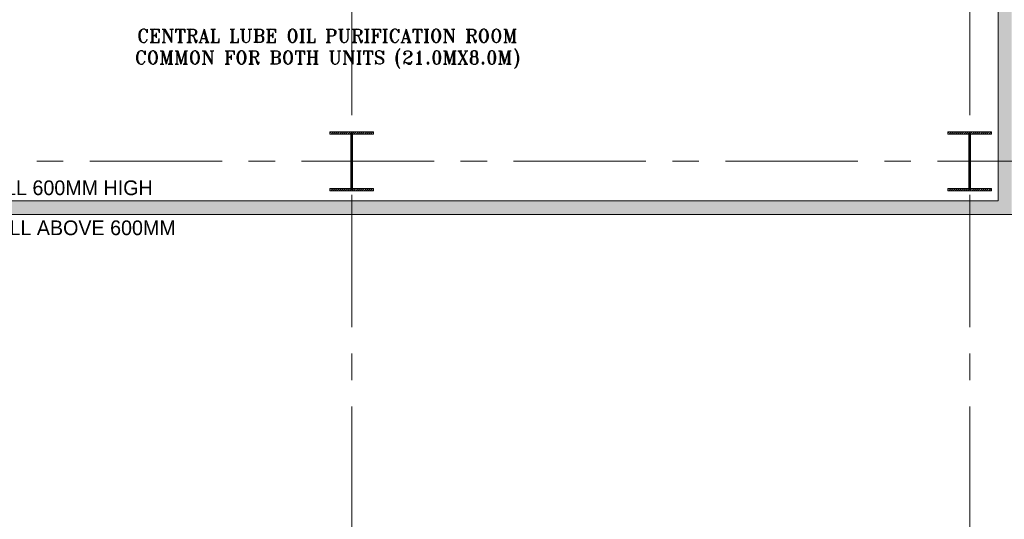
# Model space of a CAD drawing. Header units: inches. Extents: x 0 to 1545919, y 0 to 23143738.
# Tile 33 of 197: x 48650 to 65377, y 187053 to 195543. Entities that reach past the tile are written whole.
import ezdxf

# ---------------------------------------------------------------- set-up
doc = ezdxf.new("R2010")
doc.units = ezdxf.units.IN
doc.header["$LTSCALE"] = 1800
doc.header["$MEASUREMENT"] = 0
doc.linetypes.add('CENTER', pattern=[2, 1.25, -0.25, 0.25, -0.25])
doc.layers.get('0').update_dxf_attribs({"color": 253, "lineweight": 5})
for name, color, linetype, lineweight in [('CEN', 8, 'CENTER', 18), ('COL', 1, 'Continuous', 18), ('CONCRETE', 145, 'Continuous', 18), ('GRID', 251, 'CENTER', 18), ('TEXT', 3, 'Continuous', 18)]:
    doc.layers.add(name, color=color, linetype=linetype, lineweight=lineweight)
doc.styles.add('HTX11', font='O8111901')
doc.styles.add('ROMANT', font='romant')

# ---------------------------------------------------------------- blocks, each defined once
blk = doc.blocks.new('D-ROW COLUMN')
at = {"layer": 'COL'}
h = blk.add_hatch(dxfattribs=at)
h.set_pattern_fill('ANSI31', color=256, scale=200, angle=180, style=0)
h.set_pattern_definition([(225, (-560004.63, -115195.517), (17.6776695, -17.6776695), [])])
h.paths.add_polyline_path([(370, 500), (0, 500), (0, 460), (14, 460), (370, 460)])
h.paths.add_polyline_path([(0, 500), (-370, 500), (-370, 460), (0, 460)])
h.paths.add_polyline_path([(14, 460), (0, 460), (0, 0), (14, 0)])
h.paths.add_polyline_path([(0, 460), (-14, 460), (-14, 0), (0, 0)])
h.paths.add_polyline_path([(14, 0), (0, 0), (0, -460), (14, -460)])
h.paths.add_polyline_path([(0, 0), (-14, 0), (-14, -460), (0, -460)])
h.paths.add_polyline_path([(370, -460), (0, -460), (0, -500), (370, -500)])
h.paths.add_polyline_path([(0, -460), (-14, -460), (-370, -460), (-370, -500), (0, -500)])
at = {"layer": 'CEN'}
for p, q in [((0, 500), (0, -500)), ((192, 0), (-192, 0))]:
    blk.add_line(p, q, dxfattribs=at)
at = {"layer": 'COL'}
for points in [[(-370, 500), (370, 500), (370, 460), (-370, 460)], [(-14, 460), (14, 460), (14, -460), (-14, -460)], [(-370, -460), (370, -460), (370, -500), (-370, -500)]]:
    blk.add_lwpolyline(points, close=True, dxfattribs=at)

msp = doc.modelspace()

# ---------------------------------------------------------------- hatches: boundary and pattern name
at = {"layer": 'CONCRETE'}
h = msp.add_hatch(dxfattribs=at)
h.set_pattern_fill('AR-CONC', color=256, scale=25, style=0)
h.set_pattern_definition([(50, (-359362.02, 84109.42), (179.315046, -15.688034), [18.75, -206.25]), (355, (-359362.02, 84109.42), (-34.68783, 188.04803), [15, -165]), (100.4514, (-359347.08, 84108.11), (144.627345, 172.359886), [15.93505, -175.28553]), (46.1842, (-359362.02, 84159.42), (266.81026, -41.37975), [28.125, -309.375]), (96.6356, (-359339.8, 84155.97), (233.66568, 243.52947), [23.90257, -262.92825]), (351.1842, (-359362.02, 84159.42), (233.66549, 243.52965), [22.5, -247.5]), (21, (-359337.02, 84146.92), (149.226763, -100.654723), [18.75, -206.25]), (326, (-359337.02, 84146.92), (60.82883, 181.28751), [15, -165]), (71.4514, (-359324.59, 84138.53), (210.05566, 80.632624), [15.93505, -175.28553]), (37.5, (-359362.02, 84109.42), (3.039964, 83.223463), [0, -163, 0, -167.5, 0, -165.625]), (7.5, (-359362.02, 84109.42), (65.767384, 98.602928), [0, -95.5, 0, -159.25, 0, -63.125]), (327.5, (-359417.77, 84109.42), (133.455609, -5.638718), [0, -62.5, 0, -195, 0, -258.75]), (317.5, (-359442.77, 84109.42), (145.796542, 25.026246), [0, -81.25, 0, -129.5, 0, -183.75])])
h.paths.add_polyline_path([(43305.003, 205758.122), (65275.003, 205758.122), (65275.003, 192463.584), (43305.003, 192463.584)], flags=16)
h.paths.add_polyline_path([(43075.003, 205988.122), (65505.003, 205988.122), (65505.003, 192233.584), (43075.003, 192233.584)])

# ---------------------------------------------------------------- linework, layer by layer
for p, q in [((65275.003, 192463.584), (65275.003, 205758.122)), ((43305.003, 192463.584), (65275.003, 192463.584)), ((43075.003, 192233.584), (65505.003, 192233.584))]:
    msp.add_line(p, q, dxfattribs=at)
at = {"layer": 'GRID'}
for p, q in [((54290.003, 121918.052), (54290.003, 211545.947)), ((64790.003, 121918.052), (64790.003, 211545.947)), ((160090.003, 193137.047), (24990.003, 193137.047))]:
    msp.add_line(p, q, dxfattribs=at)

# ---------------------------------------------------------------- block references
for p in [(54290.003, 193137.047), (64790.003, 193137.047)]:
    msp.add_blockref('D-ROW COLUMN', p)

# ---------------------------------------------------------------- texts
at = {"layer": 'TEXT', "color": 3, "style": 'ROMANT'}
for s, p in [('CENTRAL LUBE OIL PURIFICATION ROOM', (50643.426, 195157.663)), ('COMMON FOR BOTH UNITS (21.0MX8.0M)', (50605.331, 194786.234))]:
    msp.add_text(s, height=225, dxfattribs=at).set_placement(p)
at = {"layer": 'TEXT', "linetype": 'Continuous', "style": 'HTX11'}
for s, p in [('CURB WALL 600MM HIGH', (46823.479, 192561.644)), ('BRICK WALL ABOVE 600MM', (46823.479, 191881.644))]:
    msp.add_text(s, height=250, dxfattribs=at).set_placement(p)

doc.saveas('drawing.dxf')
